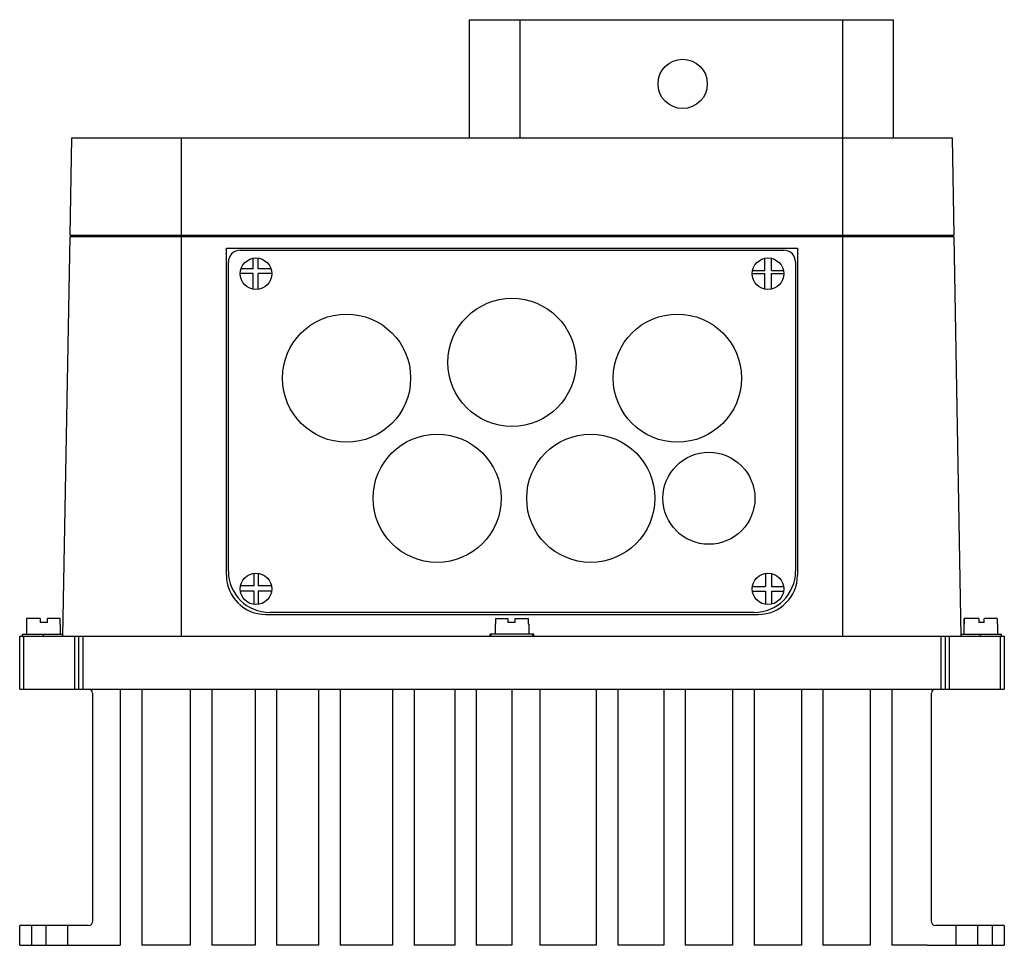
# Model space of a CAD drawing. Header units: millimetres. Extents: x 37 to 287, y 107 to 342.
import ezdxf

# ---------------------------------------------------------------- set-up
doc = ezdxf.new("R2010")
doc.units = ezdxf.units.MM
doc.header["$LTSCALE"] = 29.133641
doc.layers.get('0').update_dxf_attribs({"linetype": 'CONTINUOUS'})

msp = doc.modelspace()

# ---------------------------------------------------------------- linework, layer by layer
at = {"color": 7}
for p, q in [((151.6, 312.06), (151.6, 342.06)), ((151.6, 342.06), (259.16, 342.06)), ((164.38, 342.06), (164.38, 312.06)), ((246.38, 312.06), (246.38, 342.06)), ((259.16, 342.06), (259.16, 312.06)), ((50.18, 287.36), (50.61, 312.06)), ((50.61, 312.06), (274.16, 312.06)), ((78.38, 312.06), (78.38, 185.56)), ((246.38, 185.56), (246.38, 312.06)), ((274.16, 312.06), (274.59, 287.36)), ((48.38, 185.56), (50.16, 287.06)), ((50.16, 287.06), (274.61, 287.06)), ((50.18, 287.36), (274.59, 287.36)), ((53.16, 287.06), (53.16, 287.36)), ((271.61, 287.36), (271.61, 287.06)), ((272.14, 287.06), (272.14, 287.36)), ((274.61, 287.06), (276.38, 185.56)), ((89.88, 201.06), (89.88, 284.06)), ((89.88, 284.06), (234.88, 284.06)), ((93.38, 283.56), (231.38, 283.56)), ((234.88, 284.06), (234.88, 201.06)), ((90.38, 202.06), (90.38, 280.56)), ((96.69, 278.79), (96.69, 281.5)), ((97.92, 278.79), (97.92, 281.53)), ((226.59, 278.36), (226.59, 281.48)), ((228.29, 278.36), (228.29, 281.46)), ((234.38, 280.56), (234.38, 202.06)), ((96.69, 277.59), (93.38, 277.59)), ((96.69, 278.79), (93.58, 278.79)), ((96.69, 273.62), (96.69, 277.59)), ((101.19, 278.79), (97.92, 278.79)), ((97.92, 273.6), (97.92, 277.59)), ((101.38, 277.59), (97.92, 277.59)), ((223.38, 277.59), (226.59, 277.59)), ((223.47, 278.36), (226.59, 278.36)), ((226.59, 273.64), (226.59, 277.59)), ((228.29, 278.36), (231.3, 278.36)), ((228.29, 277.59), (231.38, 277.59)), ((228.29, 273.67), (228.29, 277.59)), ((96.81, 201.52), (96.81, 198.29)), ((97.92, 201.53), (97.92, 198.29)), ((226.78, 201.52), (226.78, 198.16)), ((228.29, 201.46), (228.29, 198.16)), ((96.81, 198.29), (93.45, 198.29)), ((101.32, 198.29), (97.92, 198.29)), ((223.43, 198.16), (226.78, 198.16)), ((228.29, 198.16), (231.34, 198.16)), ((96.81, 196.96), (93.43, 196.96)), ((96.81, 196.96), (96.81, 193.6)), ((97.92, 196.96), (97.92, 193.6)), ((101.34, 196.96), (97.92, 196.96)), ((223.43, 196.96), (226.78, 196.96)), ((226.78, 196.96), (226.78, 193.61)), ((228.29, 196.96), (231.34, 196.96)), ((228.29, 196.96), (228.29, 193.67)), ((39.15, 190.06), (39.15, 188.56)), ((42.57, 190.06), (39.15, 190.06)), ((39.21, 188.56), (39.21, 190.06)), ((42.57, 190.06), (42.57, 189.06)), ((44.41, 189.06), (44.41, 190.06)), ((47.62, 190.06), (44.41, 190.06)), ((47.56, 190.06), (47.56, 188.56)), ((47.62, 188.56), (47.62, 190.06)), ((99.88, 191.06), (224.89, 191.06)), ((223.88, 191.56), (100.88, 191.56)), ((158.17, 190.06), (161.35, 190.06)), ((158.17, 190.06), (158.17, 188.56)), ((158.3, 188.56), (158.3, 190.06)), ((161.35, 190.06), (161.35, 189.06)), ((163.19, 190.06), (166.6, 190.06)), ((163.19, 189.06), (163.19, 190.06)), ((166.47, 190.06), (166.47, 188.56)), ((166.6, 188.56), (166.6, 190.06)), ((277.15, 190.06), (277.15, 188.56)), ((280.89, 190.06), (277.2, 190.06)), ((277.2, 188.56), (277.2, 190.06)), ((280.89, 190.06), (280.89, 189.06)), ((285.57, 190.06), (282.25, 190.06)), ((282.25, 189.06), (282.25, 190.06)), ((285.57, 190.06), (285.57, 188.56)), ((285.62, 188.56), (285.62, 190.06)), ((39.13, 188.56), (39.13, 186.06)), ((39.21, 188.56), (39.13, 188.56)), ((44.41, 189.06), (42.57, 189.06)), ((47.63, 188.56), (47.56, 188.56)), ((47.63, 188.56), (47.63, 186.06)), ((158.3, 188.56), (158.13, 188.56)), ((158.13, 188.56), (158.13, 186.06)), ((163.19, 189.06), (161.35, 189.06)), ((166.63, 188.56), (166.47, 188.56)), ((166.63, 188.56), (166.63, 186.06)), ((277.2, 188.56), (277.13, 188.56)), ((277.13, 188.56), (277.13, 186.06)), ((282.25, 189.06), (280.89, 189.06)), ((285.63, 188.56), (285.57, 188.56)), ((285.63, 188.56), (285.63, 186.06)), ((37.38, 172.06), (37.38, 185.56)), ((37.38, 185.56), (287.38, 185.56)), ((38.13, 185.56), (38.13, 186.06)), ((38.13, 186.06), (48.39, 186.06)), ((38.38, 185.56), (38.38, 172.06)), ((43.38, 186.06), (43.38, 185.56)), ((51.38, 172.06), (51.38, 185.56)), ((52.38, 172.06), (52.38, 185.56)), ((53.38, 185.56), (53.38, 172.06)), ((167.9, 186.06), (156.87, 186.06)), ((156.87, 185.56), (156.87, 186.06)), ((157.13, 185.56), (157.13, 186.06)), ((167.63, 186.06), (167.63, 185.56)), ((167.9, 185.56), (167.9, 186.06)), ((271.38, 172.06), (271.38, 185.56)), ((272.38, 185.56), (272.38, 172.06)), ((273.38, 185.56), (273.38, 172.06)), ((276.38, 186.06), (286.63, 186.06)), ((281.38, 185.56), (281.38, 186.06)), ((286.38, 172.06), (286.38, 185.56)), ((286.63, 185.56), (286.63, 186.06)), ((287.38, 185.56), (287.38, 172.06)), ((37.38, 172.06), (287.38, 172.06)), ((55.58, 172.06), (55.58, 171.78)), ((55.88, 171.06), (55.88, 113.06)), ((62.89, 172.06), (62.89, 107.06)), ((68.37, 172.06), (68.37, 107.06)), ((80.7, 172.06), (80.7, 107.06)), ((86.18, 172.06), (86.18, 107.06)), ((97.14, 172.06), (97.14, 107.06)), ((102.62, 172.06), (102.62, 107.06)), ((113.24, 172.06), (113.24, 107.06)), ((118.72, 172.06), (118.72, 107.06)), ((132.07, 172.06), (132.07, 107.06)), ((137.55, 172.06), (137.55, 107.06)), ((147.83, 172.06), (147.83, 107.06)), ((153.31, 172.06), (153.31, 107.06)), ((162.38, 172.06), (162.38, 107.06)), ((169.41, 172.06), (169.41, 107.06)), ((183.79, 172.06), (183.79, 107.06)), ((189.27, 172.06), (189.27, 107.06)), ((200.91, 172.06), (200.91, 107.06)), ((206.39, 172.06), (206.39, 107.06)), ((218.38, 172.06), (218.38, 107.06)), ((223.86, 172.06), (223.86, 107.06)), ((235.85, 172.06), (235.85, 107.06)), ((241.33, 172.06), (241.33, 107.06)), ((253.31, 172.06), (253.31, 107.06)), ((258.79, 172.06), (258.79, 107.06)), ((268.88, 113.06), (268.88, 171.06)), ((269.18, 171.78), (269.18, 172.06)), ((37.38, 107.06), (37.38, 112.06)), ((54.88, 112.06), (37.38, 112.06)), ((40.38, 112.06), (40.38, 107.06)), ((44.13, 107.06), (44.13, 112.06)), ((49.63, 107.06), (49.63, 112.06)), ((287.38, 112.06), (269.88, 112.06)), ((275.13, 107.06), (275.13, 112.06)), ((280.63, 107.06), (280.63, 112.06)), ((284.38, 107.06), (284.38, 112.06)), ((287.38, 112.06), (287.38, 107.06)), ((37.38, 107.06), (62.89, 107.06)), ((80.7, 107.06), (68.37, 107.06)), ((97.14, 107.06), (86.18, 107.06)), ((113.24, 107.06), (102.62, 107.06)), ((132.07, 107.06), (118.72, 107.06)), ((147.83, 107.06), (137.55, 107.06)), ((162.38, 107.06), (153.31, 107.06)), ((183.79, 107.06), (169.41, 107.06)), ((200.91, 107.06), (189.27, 107.06)), ((218.38, 107.06), (206.39, 107.06)), ((235.85, 107.06), (223.86, 107.06)), ((253.31, 107.06), (241.33, 107.06)), ((267.78, 107.06), (258.79, 107.06)), ((267.88, 107.06), (287.38, 107.06))]:
    msp.add_line(p, q, dxfattribs=at)
for centre, radius in [((205.72, 325.76), 6.25), ((97.38, 277.56), 4), ((227.38, 277.56), 4), ((162.38, 255.06), 16.27), ((120.38, 251.06), 16.27), ((204.38, 251.06), 16.27), ((143.38, 220.56), 16.27), ((182.38, 220.56), 16.27), ((212.38, 220.56), 11.68), ((97.38, 197.56), 4), ((227.38, 197.56), 4)]:
    msp.add_circle(centre, radius, dxfattribs=at)
for centre, radius, start, end in [((93.38, 280.56), 3, 90, 180), ((231.38, 280.56), 3, 0, 90), ((99.88, 201.06), 10, 179.9989, 269.9989), ((100.88, 202.06), 10.5, 180, 270), ((223.88, 202.06), 10.5, 270, 360), ((224.88, 201.06), 10, 270.0011, 360), ((54.88, 171.06), 1, 0, 90), ((269.88, 171.06), 1, 90, 180), ((54.88, 113.06), 1, 270, 360), ((269.88, 113.06), 1, 180, 270), ((267.88, 111.06), 4, 268.5147, 270)]:
    msp.add_arc(centre, radius, start, end, dxfattribs=at)

doc.saveas('drawing.dxf')
